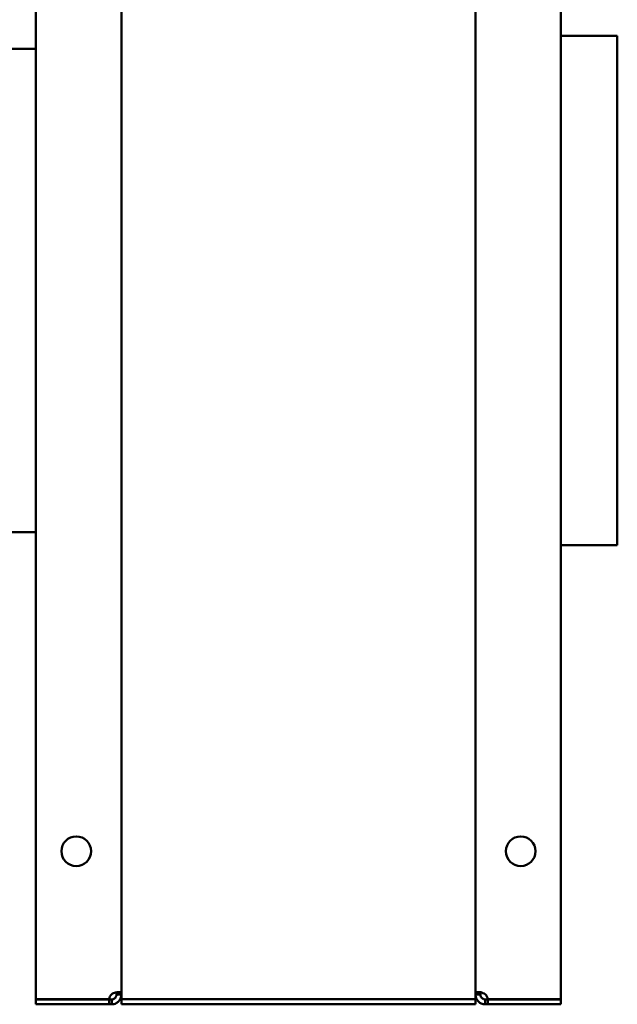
# Model space of a CAD drawing. Header units: millimetres. Extents: x 1101 to 1524, y 677 to 1180.
# Tile 3 of 4: x 1339 to 1524, y 677 to 982. Entities that reach past the tile are written whole.
import ezdxf

# ---------------------------------------------------------------- set-up
doc = ezdxf.new("R2010")
doc.units = ezdxf.units.MM
doc.header["$LTSCALE"] = 6.25
doc.layers.add('Widoczne (ISO)', color=7, linetype='Continuous', lineweight=50)

msp = doc.modelspace()

# ---------------------------------------------------------------- linework, layer by layer
at = {"layer": 'Widoczne (ISO)'}
for p, q in [((1343.65, 678.22), (1343.65, 1178.02)), ((1370.15, 1176.49), (1370.15, 679.76)), ((1480.15, 679.76), (1480.15, 1176.49)), ((1506.65, 1178.02), (1506.65, 678.22)), ((1506.65, 977.13), (1524.15, 977.13)), ((1524.15, 977.13), (1524.15, 819.13)), ((1296.6, 973.08), (1343.65, 973.08)), ((1273.99, 823.18), (1343.65, 823.18)), ((1506.65, 819.13), (1524.15, 819.13)), ((1368.65, 679.62), (1368.65, 679.76)), ((1368.65, 679.76), (1369.27, 679.76)), ((1369.27, 679.62), (1368.65, 679.62)), ((1369.27, 679.76), (1370.15, 679.76)), ((1370.15, 679.62), (1369.27, 679.62)), ((1370.15, 679.76), (1370.15, 679.62)), ((1370.15, 679.62), (1370.15, 678.17)), ((1480.15, 679.62), (1480.15, 679.76)), ((1480.15, 679.76), (1481.03, 679.76)), ((1480.15, 679.62), (1480.15, 678.17)), ((1481.03, 679.62), (1480.15, 679.62)), ((1481.03, 679.76), (1481.65, 679.76)), ((1481.65, 679.62), (1481.03, 679.62)), ((1481.65, 679.76), (1481.65, 679.62)), ((1366.36, 678.22), (1343.65, 678.22)), ((1343.65, 678.12), (1366.36, 678.12)), ((1343.65, 676.62), (1343.65, 678.12)), ((1366.36, 676.62), (1343.65, 676.62)), ((1366.36, 678.12), (1367.15, 678.12)), ((1366.36, 676.62), (1366.36, 678.12)), ((1367.15, 676.62), (1366.36, 676.62)), ((1367.15, 678.12), (1367.15, 677.5)), ((1367.15, 677.5), (1367.15, 676.62)), ((1370.15, 678.17), (1480.15, 678.17)), ((1370.15, 678.17), (1370.15, 676.67)), ((1370.15, 676.62), (1370.15, 676.67)), ((1370.15, 676.67), (1480.15, 676.67)), ((1370.15, 676.62), (1480.15, 676.62)), ((1480.15, 676.67), (1480.15, 678.17)), ((1480.15, 676.67), (1480.15, 676.62)), ((1483.15, 677.5), (1483.15, 678.12)), ((1483.15, 678.12), (1483.94, 678.12)), ((1483.15, 676.62), (1483.15, 677.5)), ((1483.94, 676.62), (1483.15, 676.62)), ((1506.65, 678.22), (1483.94, 678.22)), ((1483.94, 678.12), (1506.65, 678.12)), ((1483.94, 678.12), (1483.94, 676.62)), ((1506.65, 676.62), (1483.94, 676.62)), ((1506.65, 678.12), (1506.65, 676.62))]:
    msp.add_line(p, q, dxfattribs=at)
for centre in [(1356.15, 724.12), (1494.15, 724.12)]:
    msp.add_circle(centre, 4.6, dxfattribs=at)
for centre, start, end in [((1368.85, 677.93), 132.7331, 173.1896), ((1481.45, 677.93), 6.8104, 47.2669)]:
    msp.add_arc(centre, 2.5, start, end, dxfattribs=at)
for points, knots in [([(1367.15, 679.76), (1367.35, 679.9), (1367.55, 680), (1367.97, 680.18), (1368.18, 680.25), (1368.68, 680.38), (1368.96, 680.42), (1369.44, 680.43), (1369.64, 680.41), (1369.92, 680.3), (1370.01, 680.23), (1370.14, 680.01), (1370.15, 679.88), (1370.15, 679.76)], [-0.3252887, -0.3252887, -0.3252887, -0.3252887, -0.2803339, -0.2803339, -0.2370064, -0.2370064, -0.174198, -0.174198, -0.1114273, -0.1114273, -0.0618046, -0.0618046, 0, 0, 0, 0]), ([(1367.15, 678.12), (1367.19, 678.12), (1367.23, 678.13), (1367.32, 678.13), (1367.37, 678.14), (1367.48, 678.16), (1367.57, 678.18), (1367.74, 678.24), (1367.8, 678.27), (1367.96, 678.36), (1368.06, 678.42), (1368.24, 678.59), (1368.32, 678.68), (1368.46, 678.89), (1368.52, 679), (1368.58, 679.15), (1368.59, 679.2), (1368.62, 679.31), (1368.63, 679.37), (1368.64, 679.47), (1368.65, 679.5), (1368.65, 679.56), (1368.65, 679.6), (1368.65, 679.62)], [-0.2988626, -0.2988626, -0.2988626, -0.2988626, -0.2721954, -0.2721954, -0.2467697, -0.2467697, -0.2080157, -0.2080157, -0.1868791, -0.1868791, -0.1490715, -0.1490715, -0.1118186, -0.1118186, -0.0715882, -0.0715882, -0.0552542, -0.0552542, -0.0291547, -0.0291547, -0.0148363, -0.0148363, 0, 0, 0, 0]), ([(1370.15, 679.62), (1370.15, 679.42), (1370.13, 679.22), (1370.04, 678.8), (1369.98, 678.59), (1369.75, 678.1), (1369.57, 677.82), (1369.11, 677.33), (1368.85, 677.13), (1368.33, 676.86), (1368.1, 676.77), (1367.56, 676.64), (1367.32, 676.62), (1367.15, 676.62)], [0, 0, 0, 0, 0.0716493, 0.0716493, 0.140705, 0.140705, 0.2408095, 0.2408095, 0.340854, 0.340854, 0.419943, 0.419943, 0.5184476, 0.5184476, 0.5184476, 0.5184476]), ([(1368.65, 679.76), (1368.65, 679.82), (1368.65, 679.87), (1368.64, 679.97), (1368.64, 680.01), (1368.61, 680.12), (1368.59, 680.19), (1368.54, 680.28), (1368.52, 680.31), (1368.49, 680.33)], [0, 0, 0, 0, 0.02019304, 0.02019304, 0.03944596, 0.03944596, 0.06879142, 0.06879142, 0.08180894, 0.08180894, 0.08180894, 0.08180894]), ([(1480.15, 679.76), (1480.15, 679.9), (1480.17, 680), (1480.26, 680.18), (1480.32, 680.25), (1480.55, 680.38), (1480.73, 680.42), (1481.19, 680.43), (1481.45, 680.41), (1481.97, 680.3), (1482.2, 680.23), (1482.74, 680.01), (1482.98, 679.88), (1483.15, 679.76)], [0, 0, 0, 0, 0.0716493, 0.0716493, 0.140705, 0.140705, 0.2408095, 0.2408095, 0.340854, 0.340854, 0.419943, 0.419943, 0.5184476, 0.5184476, 0.5184476, 0.5184476]), ([(1483.15, 676.62), (1482.95, 676.62), (1482.75, 676.64), (1482.33, 676.73), (1482.12, 676.8), (1481.62, 677.02), (1481.34, 677.21), (1480.86, 677.66), (1480.66, 677.93), (1480.38, 678.44), (1480.29, 678.68), (1480.16, 679.21), (1480.15, 679.45), (1480.15, 679.62)], [-0.3252887, -0.3252887, -0.3252887, -0.3252887, -0.2803339, -0.2803339, -0.2370064, -0.2370064, -0.174198, -0.174198, -0.1114273, -0.1114273, -0.0618046, -0.0618046, 0, 0, 0, 0]), ([(1481.81, 680.33), (1481.78, 680.31), (1481.76, 680.28), (1481.72, 680.22), (1481.71, 680.19), (1481.68, 680.1), (1481.67, 680.05), (1481.66, 679.95), (1481.65, 679.92), (1481.65, 679.84), (1481.65, 679.8), (1481.65, 679.76)], [-0.09075074, -0.09075074, -0.09075074, -0.09075074, -0.07158825, -0.07158825, -0.05525416, -0.05525416, -0.02915473, -0.02915473, -0.01483631, -0.01483631, 0, 0, 0, 0]), ([(1481.65, 679.62), (1481.65, 679.58), (1481.65, 679.54), (1481.66, 679.45), (1481.66, 679.41), (1481.69, 679.29), (1481.71, 679.2), (1481.77, 679.04), (1481.79, 678.98), (1481.88, 678.82), (1481.95, 678.72), (1482.12, 678.53), (1482.21, 678.45), (1482.42, 678.31), (1482.53, 678.26), (1482.68, 678.2), (1482.72, 678.19), (1482.83, 678.16), (1482.9, 678.15), (1482.99, 678.13), (1483.03, 678.13), (1483.09, 678.13), (1483.12, 678.12), (1483.15, 678.12)], [0, 0, 0, 0, 0.020193, 0.020193, 0.039446, 0.039446, 0.0687914, 0.0687914, 0.0847965, 0.0847965, 0.1134253, 0.1134253, 0.1416341, 0.1416341, 0.1720975, 0.1720975, 0.1844661, 0.1844661, 0.2042292, 0.2042292, 0.2150714, 0.2150714, 0.2263058, 0.2263058, 0.2263058, 0.2263058])]:
    msp.add_open_spline(points, degree=3, knots=knots, dxfattribs=at)

doc.saveas('drawing.dxf')
